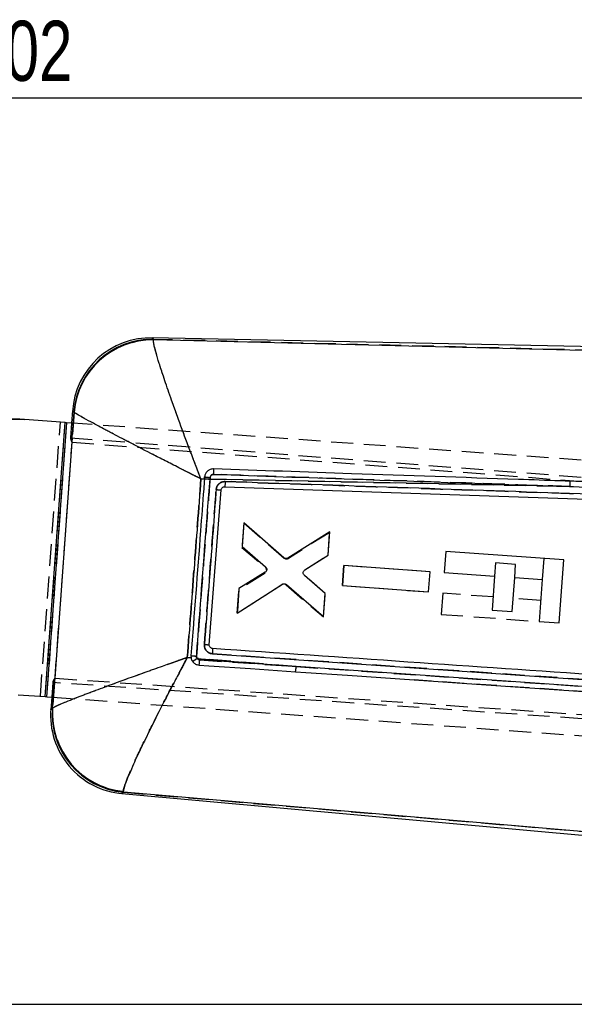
# Model space of a CAD drawing. Extents: x 29 to 415, y 92 to 280.
# Tile 10 of 14: x 179 to 212, y 223 to 280. Entities that reach past the tile are written whole.
import ezdxf

# ---------------------------------------------------------------- set-up
doc = ezdxf.new("R2010")
doc.units = 0
doc.linetypes.add('HIDDEN', pattern=[1.905, 1.27, -0.635])
doc.layers.get('0').update_dxf_attribs({"linetype": 'CONTINUOUS'})
doc.styles.add('SLDTEXTSTYLE0', font='TXT', dxfattribs={"width": 0.75})
doc.dimstyles.new('SLDDIMSTYLE0', dxfattribs={"dimtxt": 3.5, "dimasz": 3.302, "dimexe": 0, "dimexo": 0.0625, "dimgap": 0.875, "dimtad": 1, "dimdec": 0, "dimrnd": 1e-09, "dimzin": 12, "dimtxsty": 'SLDTEXTSTYLE0', "dimsah": 1, "dimcen": 0.09, "dimazin": 3, "dimtfac": 1, "dimtdec": 0, "dimtofl": 0, "dimtmove": 0, "dimatfit": 3, "dimtolj": 1, "dimtzin": 12})
doc.dimstyles.new('SLDDIMSTYLE1', dxfattribs={"dimtxt": 3.5, "dimasz": 3.302, "dimexe": 0, "dimexo": 0.0625, "dimgap": 0.875, "dimtad": 1, "dimdec": 0, "dimrnd": 1e-09, "dimzin": 12, "dimtxsty": 'SLDTEXTSTYLE0', "dimsah": 1, "dimcen": 0.09, "dimazin": 3, "dimtfac": 1, "dimtofl": 0, "dimtmove": 0, "dimatfit": 3, "dimtolj": 1, "dimtzin": 12})

# ---------------------------------------------------------------- blocks, each defined once
blk = doc.blocks.new('_D')
at = {"color": 179, "linetype": 'CONTINUOUS'}
for p, q in [((237.241, 260.614), (277.551, 260.614)), ((276.551, 260.614), (276.551, 222.806)), ((149.416, 222.806), (277.551, 222.806))]:
    blk.add_line(p, q, dxfattribs=at)
for points in [[(276.551, 260.614), (276.043, 257.312), (277.059, 257.312)], [(276.551, 222.806), (277.059, 226.108), (276.043, 226.108)]]:
    blk.add_solid(points, dxfattribs=at)
at = {"color": 179, "linetype": 'CONTINUOUS', "insert": (272.039, 238.308, 0.1), "char_height": 3.5, "attachment_point": 1, "rotation": 90, "style": 'SLDTEXTSTYLE0'}
blk.add_mtext('38', dxfattribs=at)
blk = doc.blocks.new('_D_1')
at = {"color": 179, "linetype": 'CONTINUOUS'}
for p, q in [((64.332, 246.22), (64.332, 276.567)), ((266.709, 243.169), (266.709, 276.567)), ((266.709, 275.567), (64.332, 275.567))]:
    blk.add_line(p, q, dxfattribs=at)
for points in [[(64.332, 275.567), (67.634, 275.059), (67.634, 276.075)], [(266.709, 275.567), (263.407, 276.075), (263.407, 275.059)]]:
    blk.add_solid(points, dxfattribs=at)
at = {"color": 179, "linetype": 'CONTINUOUS', "insert": (176.666, 280.079, 0.1), "char_height": 3.5, "attachment_point": 1, "style": 'SLDTEXTSTYLE0'}
blk.add_mtext('202', dxfattribs=at)

msp = doc.modelspace()

# ---------------------------------------------------------------- linework, layer by layer
at = {"color": 7, "linetype": 'CONTINUOUS'}
for p, q in [((236.2408, 260.6137), (187.1734, 261.6102)), ((187.2451, 261.5251), (187.2405, 261.4915)), ((187.2451, 261.5251), (220.7308, 260.6969)), ((179.4425, 256.8716), (179.7293, 256.8507)), ((182.5253, 257.3752), (182.4725, 256.651)), ((182.4879, 255.5546), (182.6132, 257.281)), ((182.6132, 257.281), (182.6033, 257.296)), ((182.0997, 256.6782), (179.7293, 256.8507)), ((180.938, 240.7204), (182.0997, 256.6782)), ((181.0336, 240.7135), (182.1953, 256.6712)), ((182.5463, 256.6457), (182.1953, 256.6712)), ((181.5021, 241.7919), (182.504, 255.5362)), ((182.504, 255.5362), (182.4879, 255.5546)), ((190.2253, 253.5135), (190.2176, 253.4135)), ((190.5375, 253.3881), (190.545, 253.4841)), ((190.2162, 253.3945), (190.0093, 253.3986)), ((190.2176, 253.4135), (190.2162, 253.3945)), ((211.5262, 252.9555), (190.5375, 253.3881)), ((191.3947, 252.9444), (231.5744, 251.553)), ((211.5262, 252.9555), (232.6673, 252.219)), ((190.4956, 243.7408), (191.185, 252.7568)), ((192.5062, 250.834), (192.4058, 249.4581)), ((194.8413, 248.8133), (192.5062, 250.834)), ((197.517, 250.3165), (195.0818, 248.7946)), ((197.4184, 248.9658), (197.517, 250.3165)), ((192.4058, 249.4581), (193.7734, 248.2894)), ((196.0655, 248.1), (197.4184, 248.9658)), ((204.2854, 249.1797), (204.1964, 247.9567)), ((211.165, 248.6789), (204.2854, 249.1797)), ((198.3415, 248.3586), (198.256, 247.1866)), ((203.3634, 247.994), (198.3415, 248.3586)), ((210.8982, 245.0135), (211.165, 248.6789)), ((193.7488, 247.9615), (192.2272, 247.0106)), ((197.2546, 246.7223), (196.0411, 247.775)), ((203.2779, 246.822), (203.3634, 247.994)), ((204.1964, 247.9567), (207.1266, 247.7434)), ((207.1266, 247.7434), (206.9822, 245.7596)), ((192.1231, 245.5834), (194.7541, 247.2628)), ((194.995, 247.2461), (197.1579, 245.3975)), ((198.256, 247.1866), (203.2779, 246.822)), ((208.1542, 245.6743), (208.2986, 247.6581)), ((208.2986, 247.6581), (209.9039, 247.5413)), ((209.9039, 247.5413), (209.7261, 245.0988)), ((192.2272, 247.0106), (192.1231, 245.5834)), ((197.1579, 245.3975), (197.2546, 246.7223)), ((206.9822, 245.7596), (208.1542, 245.6743)), ((209.7261, 245.0988), (210.8982, 245.0135)), ((189.4293, 243.1039), (189.4357, 242.9774)), ((190.6848, 243.5222), (190.6629, 243.525)), ((190.6816, 243.2157), (225.9751, 240.7777)), ((189.2138, 242.9957), (189.4357, 242.9774)), ((189.7856, 242.9485), (195.5587, 242.4725)), ((195.5587, 242.4725), (189.94, 242.8626)), ((226.2925, 240.3486), (195.5587, 242.4725)), ((181.3629, 240.0493), (181.4884, 241.7797)), ((181.4884, 241.7797), (181.5021, 241.7919)), ((179.3472, 240.8362), (180.938, 240.7204)), ((181.0336, 240.7135), (181.3846, 240.6879)), ((181.3109, 240.6933), (181.2575, 239.9595)), ((181.3472, 240.0298), (181.3629, 240.0493)), ((185.4019, 235.0789), (221.4994, 231.817)), ((185.4843, 235.2038), (185.4858, 235.156)), ((215.4485, 232.5965), (185.4858, 235.156))]:
    msp.add_line(p, q, dxfattribs=at)
at = {"color": 7, "linetype": 'HIDDEN'}
for p, q in [((187.2405, 261.4915), (187.2451, 261.5251)), ((220.7308, 260.6969), (187.2451, 261.5251)), ((182.6132, 257.281), (182.5051, 255.7916)), ((182.6033, 257.296), (182.6132, 257.281)), ((180.6513, 240.7413), (181.8129, 256.6991)), ((180.938, 240.7204), (182.0997, 256.6782)), ((181.0336, 240.7135), (182.1953, 256.6712)), ((182.4725, 256.651), (182.4105, 255.7989)), ((225.4752, 253.5207), (182.5463, 256.6457)), ((181.4836, 241.5378), (182.5225, 255.7903)), ((182.4105, 255.7989), (248.0631, 250.7317)), ((182.504, 255.5362), (248.5825, 250.4571)), ((190.2176, 253.4135), (190.2253, 253.5135)), ((190.545, 253.4846), (190.5375, 253.3881)), ((190.0093, 253.3986), (190.2162, 253.3945)), ((190.5375, 253.3881), (211.5262, 252.9555)), ((232.6673, 252.219), (211.5262, 252.9555)), ((192.5053, 250.834), (192.4016, 249.4068)), ((194.8654, 248.7914), (192.5053, 250.834)), ((192.5053, 250.834), (194.8654, 248.7914)), ((197.514, 250.2888), (195.1061, 248.773)), ((197.4178, 248.964), (197.514, 250.2888)), ((192.4016, 249.4068), (193.7695, 248.2456)), ((196.0646, 248.0981), (197.4178, 248.964)), ((198.2563, 247.1875), (198.3414, 248.3596)), ((198.3414, 248.3596), (198.2563, 247.1875)), ((203.3631, 247.9931), (198.3414, 248.3596)), ((207.1822, 248.5078), (207.1266, 247.7438)), ((208.3543, 248.4225), (207.1822, 248.5078)), ((208.2987, 247.6585), (208.3543, 248.4225)), ((209.9929, 248.7643), (209.9039, 247.5419)), ((193.7463, 247.9176), (192.2239, 246.9592)), ((197.2549, 246.7205), (196.0417, 247.773)), ((203.2781, 246.8211), (203.3631, 247.9931)), ((192.124, 245.5834), (194.7271, 247.2446)), ((194.9678, 247.2282), (197.1569, 245.3697)), ((198.2563, 247.1875), (203.2781, 246.8211)), ((192.2239, 246.9592), (192.124, 245.5834)), ((192.124, 245.5834), (192.2239, 246.9592)), ((197.1569, 245.3697), (197.2549, 246.7205)), ((204.1076, 246.7373), (204.0186, 245.5143)), ((207.0378, 246.524), (204.1076, 246.7373)), ((209.8151, 246.3218), (208.2099, 246.4387)), ((204.0186, 245.5143), (209.7261, 245.0988)), ((225.9751, 240.7777), (190.6816, 243.2157)), ((189.4357, 242.9774), (189.2138, 242.9957)), ((195.5587, 242.4725), (189.7856, 242.9485)), ((189.94, 242.8626), (195.5587, 242.4725)), ((195.5587, 242.4725), (226.2925, 240.3486)), ((181.3729, 241.5454), (181.3109, 240.6933)), ((181.4709, 241.5387), (181.3629, 240.0493)), ((255.9488, 236.4437), (181.3729, 241.5454)), ((181.5021, 241.7919), (256.0327, 236.6697)), ((226.2541, 240.0529), (202.4297, 241.6965)), ((181.3846, 240.6879), (224.3135, 237.5629)), ((181.3629, 240.0493), (181.3472, 240.0298)), ((185.4858, 235.156), (185.4843, 235.2038)), ((185.4858, 235.156), (215.4485, 232.5965))]:
    msp.add_line(p, q, dxfattribs=at)
at = {"color": 8, "linetype": 'CONTINUOUS', "flags": 128}
for points in [[(187.1734, 261.6102), (187.1814, 261.6007), (187.2451, 261.5251)], [(182.6033, 257.296), (182.5339, 257.3664), (182.5253, 257.3752)], [(181.2575, 239.9595), (181.2675, 239.9673), (181.3472, 240.0298)], [(185.4858, 235.156), (185.4112, 235.0875), (185.4019, 235.0789)]]:
    msp.add_lwpolyline(points, dxfattribs=at)
at = {"color": 7, "linetype": 'HIDDEN', "flags": 128}
for points in [[(187.2451, 261.5251), (187.1814, 261.6007), (187.1734, 261.6102)], [(182.5253, 257.3752), (182.5339, 257.3664), (182.6033, 257.296)], [(181.3472, 240.0298), (181.2675, 239.9673), (181.2575, 239.9595)], [(185.4019, 235.0789), (185.4112, 235.0875), (185.4858, 235.156)]]:
    msp.add_lwpolyline(points, dxfattribs=at)
at = {"color": 7, "linetype": 'CONTINUOUS', "flags": 128}
for points in [[(182.0997, 256.6782), (182.1116, 256.6773), (182.1235, 256.6764), (182.1355, 256.6756), (182.1474, 256.6747), (182.1594, 256.6738), (182.1713, 256.673), (182.1833, 256.6721), (182.1953, 256.6712)], [(189.9007, 242.5588), (190.4719, 242.5195), (192.8976, 242.3527), (195.5198, 242.1722)], [(195.5198, 242.1722), (196.1179, 242.1311), (198.5436, 241.9641), (202.4297, 241.6965)], [(202.4297, 241.6965), (206.0711, 241.4456), (215.6927, 240.7822)], [(181.0336, 240.7135), (181.0217, 240.7143), (181.0097, 240.7152), (180.9977, 240.7161), (180.9858, 240.7169), (180.9738, 240.7178), (180.9619, 240.7187), (180.95, 240.7195), (180.938, 240.7204)]]:
    msp.add_lwpolyline(points, dxfattribs=at)
at = {"color": 7, "linetype": 'CONTINUOUS'}
for centre, radius, start, end in [((187.0807, 257.0436), 4.5675, 88.187296, 176.398018), ((187.1659, 256.9501), 4.5758, 89.008776, 175.66429), ((187.1801, 256.9099), 4.582, 89.245093, 175.355264), ((179.0828, 251.9298), 4.9549, 85.836934, 97.324203), ((179.3696, 251.9089), 4.9549, 85.836906, 97.324016), ((190.9469, 259.619), 6.148, 263.258895, 266.251435), ((192.5721, 281.0179), 27.7046, 265.124759, 265.78835), ((209.9806, 253.0833), 1.5509, 355.273299, 6.712637), ((192.4848, 272.6146), 19.9003, 265.427226, 266.255159), ((191.3583, 259.2445), 15.5277, 265.758765, 266.815092), ((191.4884, 266.8261), 23.8114, 265.039218, 265.814669), ((188.4671, 244.7475), 2.2305, 298.065526, 306.237635), ((194.2561, 242.4884), 1.3027, 345.956314, 359.302569), ((185.8129, 239.6279), 4.5675, 175.18778, 265.392958), ((185.9121, 239.7121), 4.576, 176.018082, 264.655011), ((185.9377, 239.7649), 4.5836, 176.4428, 264.323569)]:
    msp.add_arc(centre, radius, start, end, dxfattribs=at)
at = {"color": 7, "linetype": 'HIDDEN'}
for centre, radius, start, end in [((187.1659, 256.9501), 4.5758, 89.008776, 175.66429), ((187.1801, 256.9099), 4.582, 89.245093, 175.355264), ((190.9317, 259.5607), 6.0884, 263.337416, 266.359311), ((192.5721, 281.0179), 27.7046, 265.124759, 265.78835), ((209.9806, 253.0833), 1.5509, 355.273299, 6.712637), ((192.7076, 274.1929), 21.4901, 265.170479, 265.937152), ((194.9982, 248.9451), 0.2031, 229.17942, 302.099944), ((193.6354, 248.0896), 0.2057, 6.630825, 49.326628), ((194.8363, 247.0729), 0.2035, 49.752581, 122.457877), ((191.5816, 260.7972), 17.091, 265.397135, 266.356835), ((191.222, 264.9457), 21.9152, 265.308039, 266.150575), ((188.4671, 244.7475), 2.2305, 298.065526, 306.237635), ((194.2561, 242.4884), 1.3027, 345.956314, 359.302569), ((185.9121, 239.7121), 4.576, 176.018082, 264.655011), ((185.9377, 239.7649), 4.5836, 176.4428, 264.323569)]:
    msp.add_arc(centre, radius, start, end, dxfattribs=at)
for centre, major_axis, start_param, end_param in [((243.1305, 251.1131), (60.7199, -4.6871), 3.1419085, 3.1911796), ((242.1315, 237.3883), (60.7586, -4.1558), 3.0920058, 3.1412768)]:
    msp.add_ellipse(centre, major_axis=major_axis, ratio=0.0699281, start_param=start_param, end_param=end_param, dxfattribs=at)
at = {"color": 7, "linetype": 'CONTINUOUS'}
for centre, major_axis, start_param, end_param in [((243.1305, 251.1131), (60.7199, -4.6871), 3.1911796, 3.197728), ((242.1315, 237.3883), (60.7586, -4.1558), 3.0845114, 3.0920058)]:
    msp.add_ellipse(centre, major_axis=major_axis, ratio=0.0699281, start_param=start_param, end_param=end_param, dxfattribs=at)
for points, knots in [([(190.0093, 253.3986), (190.007, 253.4044), (190.0044, 253.411), (190.0002, 253.422), (189.9953, 253.4346), (189.9859, 253.4587), (189.9701, 253.4995), (189.9435, 253.568), (189.899, 253.6831), (189.8242, 253.8765), (189.6985, 254.2031), (189.4853, 254.7606), (189.112, 255.7485), (188.6511, 256.9967), (188.1851, 258.3026), (187.8304, 259.3386), (187.5666, 260.1538), (187.3404, 260.9108), (187.2389, 261.3437), (187.2402, 261.4635), (187.2405, 261.4915)], [0, 0, 0, 0, 0.0014906, 0.0017418, 0.0028469, 0.0047787, 0.0080213, 0.0134652, 0.0226071, 0.0379735, 0.0638671, 0.1078155, 0.1840181, 0.3257154, 0.45019, 0.5746139, 0.6750615, 0.7754828, 0.9475158, 1, 1, 1, 1]), ([(190.0093, 253.3986), (190.0038, 253.4014), (189.9974, 253.4046), (189.9869, 253.4099), (189.9748, 253.416), (189.9517, 253.4277), (189.9127, 253.4474), (189.8472, 253.4805), (189.7372, 253.536), (189.5525, 253.6295), (189.2411, 253.7871), (188.7109, 254.0562), (187.7755, 254.5326), (186.6036, 255.1337), (185.3925, 255.7615), (184.4455, 256.2585), (183.7145, 256.6485), (183.0529, 257.0093), (182.7002, 257.2137), (182.6297, 257.2682), (182.6132, 257.281)], [0, 0, 0, 0, 0.0014904, 0.0017417, 0.0028484, 0.0047805, 0.0080248, 0.0134701, 0.0226139, 0.0379835, 0.0638805, 0.1078324, 0.1840372, 0.3257155, 0.4501905, 0.5746146, 0.6750627, 0.7754843, 0.9475167, 1, 1, 1, 1]), ([(190.7491, 253.9817), (190.6834, 253.9765), (190.5603, 253.9668), (190.4021, 253.8723), (190.289, 253.7418), (190.237, 253.613), (190.2278, 253.535), (190.2253, 253.5135)], [0, 0, 0, 0, 0.2532043, 0.4740537, 0.694901, 0.9157886, 1, 1, 1, 1]), ([(190.545, 253.4841), (190.5466, 253.4957), (190.5511, 253.5292), (190.5762, 253.5811), (190.624, 253.6293), (190.6859, 253.6609), (190.7314, 253.6637), (190.7543, 253.6651)], [0, 0, 0, 0, 0.11502901, 0.33301784, 0.55308926, 0.77573529, 1, 1, 1, 1]), ([(190.7546, 253.6651), (190.7552, 253.6856), (190.7565, 253.7265), (190.7575, 253.7861), (190.7577, 253.8412), (190.7572, 253.8898), (190.7558, 253.9299), (190.7538, 253.9595), (190.7514, 253.9766), (190.7496, 253.9802), (190.7489, 253.9817)], [0, 0, 0, 0, 0.13008373, 0.26016147, 0.39024211, 0.52032327, 0.65040322, 0.78048281, 0.91056497, 1, 1, 1, 1]), ([(211.5208, 253.2645), (211.3292, 253.2712), (210.3273, 253.3059), (206.0843, 253.4527), (199.352, 253.6853), (193.43, 253.8893), (190.7491, 253.9817)], [0, 0, 0, 0, 0.0276704, 0.1446946, 0.6127922, 1, 1, 1, 1]), ([(190.7543, 253.6651), (193.4552, 253.5731), (200.3791, 253.3371), (207.3031, 253.1001), (211.5262, 252.9555)], [0, 0, 0, 0, 0.3900924, 1, 1, 1, 1]), ([(190.0093, 253.3986), (189.8757, 251.6463), (189.6113, 248.1786), (189.3453, 244.711), (189.2138, 242.9957)], [0, 0, 0, 0, 0.5053349, 1, 1, 1, 1]), ([(190.2162, 253.3945), (190.2012, 253.1984), (190.1243, 252.1927), (189.862, 248.7625), (189.6147, 245.5284), (189.4293, 243.1039)], [0, 0, 0, 0, 0.0571591, 0.2931894, 1, 1, 1, 1]), ([(189.7506, 243.0782), (189.766, 243.2806), (189.8432, 244.2927), (190.1055, 247.7293), (190.3524, 250.9635), (190.5375, 253.3881)], [0, 0, 0, 0, 0.0588976, 0.2944883, 1, 1, 1, 1]), ([(191.4214, 253.2463), (191.3865, 253.2453), (191.2947, 253.2427), (191.1516, 253.1898), (191.0173, 253.0811), (190.9253, 252.9375), (190.9069, 252.8293), (190.8982, 252.7776)], [0, 0, 0, 0, 0.1352376, 0.3562707, 0.5772235, 0.7981577, 1, 1, 1, 1]), ([(191.185, 252.7568), (191.1891, 252.7793), (191.1972, 252.8246), (191.237, 252.8828), (191.2923, 252.9248), (191.3482, 252.9435), (191.3829, 252.9442), (191.3947, 252.9444)], [0, 0, 0, 0, 0.2203532, 0.4422628, 0.6640198, 0.8854787, 1, 1, 1, 1]), ([(191.4214, 253.2463), (191.4198, 253.2067), (191.4166, 253.1273), (191.4093, 253.0275), (191.4015, 252.9578), (191.3968, 252.9489), (191.3945, 252.9444)], [0, 0, 0, 0, 0.24999924, 0.50000055, 0.75000167, 1, 1, 1, 1]), ([(231.6015, 251.8498), (224.8993, 252.0836), (211.5058, 252.5506), (198.1126, 253.0146), (191.4214, 253.2463)], [0, 0, 0, 0, 0.5004065, 1, 1, 1, 1]), ([(220.1351, 252.966), (219.9499, 252.9724), (218.9545, 253.007), (216.083, 253.1066), (213.3968, 253.1996), (211.5208, 253.2645)], [0, 0, 0, 0, 0.0644946, 0.3466838, 1, 1, 1, 1]), ([(190.8982, 252.7776), (190.8827, 252.5752), (190.8055, 251.5632), (190.576, 248.5571), (190.3621, 245.7534), (190.2099, 243.7593)], [0, 0, 0, 0, 0.0673331, 0.3366658, 1, 1, 1, 1]), ([(193.7734, 248.2894), (193.7894, 248.2722), (193.8215, 248.2379), (193.8444, 248.17), (193.8453, 248.1165), (193.8388, 248.088), (193.8375, 248.0822)], [0, 0, 0, 0, 0.3071185, 0.61425017, 0.92102512, 1, 1, 1, 1]), ([(195.0818, 248.7946), (195.0612, 248.7844), (195.0199, 248.764), (194.9498, 248.7618), (194.8877, 248.7789), (194.8553, 248.8029), (194.8413, 248.8133)], [0, 0, 0, 0, 0.265964, 0.5319322, 0.798094, 1, 1, 1, 1]), ([(193.8375, 248.0822), (193.8293, 248.0604), (193.8131, 248.017), (193.7761, 247.9796), (193.7529, 247.9642), (193.7488, 247.9615)], [0, 0, 0, 0, 0.4518906, 0.9037794, 1, 1, 1, 1]), ([(196.0411, 247.775), (196.0254, 247.7923), (195.994, 247.8268), (195.9698, 247.8965), (195.9741, 247.9445), (195.9763, 247.9693)], [0, 0, 0, 0, 0.32647846, 0.65298947, 1, 1, 1, 1]), ([(195.9763, 247.9693), (195.9832, 247.9914), (195.9971, 248.0357), (196.0338, 248.0776), (196.0591, 248.0955), (196.0655, 248.1)], [0, 0, 0, 0, 0.4266369, 0.8532176, 1, 1, 1, 1]), ([(194.7541, 247.2628), (194.7747, 247.2732), (194.8157, 247.294), (194.8856, 247.2968), (194.948, 247.2803), (194.9807, 247.2564), (194.995, 247.2461)], [0, 0, 0, 0, 0.2651796, 0.5303407, 0.7957218, 1, 1, 1, 1]), ([(190.2099, 243.7593), (190.2109, 243.7074), (190.213, 243.598), (190.2823, 243.4423), (190.399, 243.3146), (190.5399, 243.2365), (190.639, 243.222), (190.6816, 243.2157)], [0, 0, 0, 0, 0.1942799, 0.4089699, 0.6237119, 0.8385119, 1, 1, 1, 1]), ([(190.6629, 243.525), (190.6477, 243.5288), (190.6104, 243.5382), (190.5581, 243.5733), (190.5157, 243.6283), (190.4953, 243.6875), (190.4955, 243.7256), (190.4956, 243.7408)], [0, 0, 0, 0, 0.1568494, 0.386963, 0.6172381, 0.8478897, 1, 1, 1, 1]), ([(190.6848, 243.5222), (190.6868, 243.5174), (190.6908, 243.5075), (190.6919, 243.4369), (190.6891, 243.3356), (190.6841, 243.2557), (190.6816, 243.2157)], [0, 0, 0, 0, 0.2469271, 0.4979512, 0.7489751, 1, 1, 1, 1]), ([(225.9786, 241.0894), (225.8471, 241.0985), (224.9069, 241.1634), (220.7323, 241.4518), (209.0993, 242.2549), (198.2748, 242.9999), (190.6848, 243.5222)], [0, 0, 0, 0, 0.0111794, 0.0799127, 0.3548457, 1, 1, 1, 1]), ([(189.2138, 242.9957), (189.208, 242.9937), (189.2013, 242.9914), (189.192, 242.9881), (189.1823, 242.9847), (189.1627, 242.9779), (189.1277, 242.9657), (189.0688, 242.9452), (188.9696, 242.9105), (188.8022, 242.852), (188.5193, 242.7529), (188.1582, 242.6259), (187.5353, 242.4061), (186.3883, 241.9982), (185.0007, 241.4959), (183.7058, 241.0152), (182.6255, 240.6032), (181.8938, 240.3082), (181.4814, 240.1238), (181.4024, 240.0742), (181.3629, 240.0493)], [0, 0, 0, 0, 0.0014914, 0.0017229, 0.002381, 0.0040115, 0.0067593, 0.011389, 0.0191929, 0.0323555, 0.0545973, 0.0923862, 0.1262955, 0.2179918, 0.3989197, 0.5204009, 0.6418285, 0.8144927, 0.907253, 1, 1, 1, 1]), ([(189.2138, 242.9957), (189.2109, 242.9903), (189.2075, 242.9841), (189.2029, 242.9754), (189.198, 242.9663), (189.1881, 242.948), (189.1706, 242.9154), (189.141, 242.8603), (189.0913, 242.7675), (189.0074, 242.6108), (188.8659, 242.3456), (188.6856, 242.006), (188.3757, 241.4183), (187.808, 240.3294), (187.1301, 238.9925), (186.5097, 237.7187), (186.0031, 236.6322), (185.6761, 235.8613), (185.5102, 235.3872), (185.4929, 235.2649), (185.4843, 235.2038)], [0, 0, 0, 0, 0.0014916, 0.0017228, 0.0023802, 0.0040108, 0.0067581, 0.0113879, 0.0191916, 0.0323537, 0.0545955, 0.0923857, 0.1262817, 0.2179739, 0.3989198, 0.5204011, 0.6418289, 0.8144925, 0.9072528, 1, 1, 1, 1]), ([(189.4357, 242.9774), (189.4428, 242.9462), (189.4587, 242.8758), (189.4958, 242.8138), (189.5165, 242.7793)], [0, 0, 0, 0, 0.4437761, 1, 1, 1, 1]), ([(189.5165, 242.7793), (189.5481, 242.7407), (189.616, 242.658), (189.7537, 242.5812), (189.8554, 242.5657), (189.9007, 242.5588)], [0, 0, 0, 0, 0.32604755, 0.69979722, 1, 1, 1, 1]), ([(189.7856, 242.9485), (189.7743, 242.9686), (189.7517, 243.0089), (189.7509, 243.0551), (189.7506, 243.0782)], [0, 0, 0, 0, 0.5004618, 1, 1, 1, 1]), ([(189.94, 242.8626), (189.9247, 242.8647), (189.8869, 242.8699), (189.8304, 242.8971), (189.8005, 242.9314), (189.7856, 242.9485)], [0, 0, 0, 0, 0.2540446, 0.6290088, 1, 1, 1, 1]), ([(189.9007, 242.5588), (189.9029, 242.5624), (189.9074, 242.5698), (189.9163, 242.6204), (189.9257, 242.6962), (189.934, 242.7814), (189.9382, 242.8384), (189.94, 242.8626)], [0, 0, 0, 0, 0.20138903, 0.41892005, 0.63645147, 0.84521972, 1, 1, 1, 1])]:
    msp.add_open_spline(points, degree=3, knots=knots, dxfattribs=at)
at = {"color": 7, "linetype": 'HIDDEN'}
for points, knots in [([(190.0093, 253.3986), (190.007, 253.4044), (190.0044, 253.411), (190.0002, 253.422), (189.9953, 253.4346), (189.9859, 253.4587), (189.9701, 253.4995), (189.9435, 253.568), (189.899, 253.6831), (189.8242, 253.8765), (189.6985, 254.2031), (189.4853, 254.7606), (189.112, 255.7485), (188.6511, 256.9967), (188.1851, 258.3026), (187.8304, 259.3386), (187.5666, 260.1538), (187.3404, 260.9108), (187.2389, 261.3437), (187.2402, 261.4635), (187.2405, 261.4915)], [0, 0, 0, 0, 0.0014906, 0.0017418, 0.0028469, 0.0047787, 0.0080213, 0.0134652, 0.0226071, 0.0379735, 0.0638671, 0.1078155, 0.1840181, 0.3257154, 0.45019, 0.5746139, 0.6750615, 0.7754828, 0.9475158, 1, 1, 1, 1]), ([(190.0093, 253.3986), (190.0038, 253.4014), (189.9974, 253.4046), (189.9869, 253.4099), (189.9748, 253.416), (189.9517, 253.4277), (189.9127, 253.4474), (189.8472, 253.4805), (189.7372, 253.536), (189.5525, 253.6295), (189.2411, 253.7871), (188.7109, 254.0562), (187.7755, 254.5326), (186.6036, 255.1337), (185.3925, 255.7615), (184.4455, 256.2585), (183.7145, 256.6485), (183.0529, 257.0093), (182.7002, 257.2137), (182.6297, 257.2682), (182.6132, 257.281)], [0, 0, 0, 0, 0.0014904, 0.0017417, 0.0028484, 0.0047805, 0.0080248, 0.0134701, 0.0226139, 0.0379835, 0.0638805, 0.1078324, 0.1840372, 0.3257155, 0.4501905, 0.5746146, 0.6750627, 0.7754843, 0.9475167, 1, 1, 1, 1]), ([(190.7543, 253.6651), (190.7424, 253.6649), (190.7079, 253.6643), (190.6523, 253.6464), (190.5971, 253.6062), (190.5573, 253.5502), (190.5491, 253.5064), (190.545, 253.4846)], [0, 0, 0, 0, 0.1170679, 0.3412727, 0.5636733, 0.7836435, 1, 1, 1, 1]), ([(190.7543, 253.6651), (190.7549, 253.6856), (190.7563, 253.7265), (190.7573, 253.7861), (190.7576, 253.8412), (190.7571, 253.8898), (190.7557, 253.9299), (190.7537, 253.9595), (190.7513, 253.9766), (190.7494, 253.9802), (190.7487, 253.9817)], [0, 0, 0, 0, 0.1300832, 0.2601634, 0.3902426, 0.5203245, 0.6504032, 0.7804849, 0.9105648, 1, 1, 1, 1]), ([(211.5262, 252.9555), (208.8251, 253.048), (201.9011, 253.2851), (194.9772, 253.5212), (190.7543, 253.6651)], [0, 0, 0, 0, 0.3900922, 1, 1, 1, 1]), ([(189.2138, 242.9957), (189.3453, 244.711), (189.6113, 248.1786), (189.8757, 251.6463), (190.0093, 253.3986)], [0, 0, 0, 0, 0.4946651, 1, 1, 1, 1]), ([(190.5375, 253.3881), (190.522, 253.1857), (190.4448, 252.1737), (190.1825, 248.7376), (189.9357, 245.5039), (189.7507, 243.0799)], [0, 0, 0, 0, 0.0589074, 0.2945367, 1, 1, 1, 1]), ([(190.8983, 252.7791), (190.9071, 252.8302), (190.9255, 252.9379), (191.0172, 253.0811), (191.1516, 253.1898), (191.2947, 253.2427), (191.3865, 253.2453), (191.4214, 253.2463)], [0, 0, 0, 0, 0.2003679, 0.4217101, 0.6430712, 0.8645125, 1, 1, 1, 1]), ([(191.4214, 253.2463), (198.1126, 253.0146), (211.5058, 252.5506), (224.8993, 252.0836), (231.6015, 251.8498)], [0, 0, 0, 0, 0.4995935, 1, 1, 1, 1]), ([(190.21, 243.7614), (190.2255, 243.9638), (190.3027, 244.9758), (190.5321, 247.9817), (190.7461, 250.7852), (190.8983, 252.7791)], [0, 0, 0, 0, 0.0673376, 0.3366882, 1, 1, 1, 1]), ([(190.6816, 243.2157), (190.639, 243.222), (190.5399, 243.2365), (190.399, 243.3146), (190.2823, 243.4423), (190.2127, 243.5986), (190.2109, 243.7087), (190.21, 243.7614)], [0, 0, 0, 0, 0.1610787, 0.3753341, 0.5895318, 0.8036776, 1, 1, 1, 1]), ([(189.2138, 242.9957), (189.208, 242.9937), (189.2013, 242.9914), (189.192, 242.9881), (189.1823, 242.9847), (189.1627, 242.9779), (189.1277, 242.9657), (189.0688, 242.9452), (188.9696, 242.9105), (188.8022, 242.852), (188.5193, 242.7529), (188.1582, 242.6259), (187.5353, 242.4061), (186.3883, 241.9982), (185.0007, 241.4959), (183.7058, 241.0152), (182.6255, 240.6032), (181.8938, 240.3082), (181.4814, 240.1238), (181.4024, 240.0742), (181.3629, 240.0493)], [0, 0, 0, 0, 0.0014914, 0.0017229, 0.002381, 0.0040115, 0.0067593, 0.011389, 0.0191929, 0.0323555, 0.0545973, 0.0923862, 0.1262955, 0.2179918, 0.3989197, 0.5204009, 0.6418285, 0.8144927, 0.907253, 1, 1, 1, 1]), ([(185.4843, 235.2038), (185.4929, 235.2649), (185.5102, 235.3872), (185.6761, 235.8613), (186.0031, 236.6322), (186.5097, 237.7187), (187.1301, 238.9925), (187.808, 240.3294), (188.3757, 241.4183), (188.6856, 242.006), (188.8659, 242.3456), (189.0074, 242.6108), (189.0913, 242.7675), (189.141, 242.8603), (189.1706, 242.9154), (189.1881, 242.948), (189.198, 242.9663), (189.2029, 242.9754), (189.2075, 242.9841), (189.2109, 242.9903), (189.2138, 242.9957)], [0, 0, 0, 0, 0.09274716, 0.18550747, 0.35817114, 0.4795989, 0.60108021, 0.78202605, 0.87371831, 0.90761425, 0.94540448, 0.96764632, 0.98080839, 0.98861205, 0.99324188, 0.99598919, 0.99761977, 0.99827719, 0.99850838, 1, 1, 1, 1]), ([(189.7507, 243.0799), (189.7509, 243.0564), (189.7513, 243.0096), (189.7742, 242.9688), (189.7856, 242.9485)], [0, 0, 0, 0, 0.5022757, 1, 1, 1, 1]), ([(189.7856, 242.9485), (189.8005, 242.9314), (189.8304, 242.8971), (189.8869, 242.8699), (189.9247, 242.8647), (189.94, 242.8626)], [0, 0, 0, 0, 0.3709912, 0.7459554, 1, 1, 1, 1])]:
    msp.add_open_spline(points, degree=3, knots=knots, dxfattribs=at)

# ---------------------------------------------------------------- dimensions: what is measured, and where the dimension line sits
at = {"color": 179, "linetype": 'CONTINUOUS'}
dim = msp.add_linear_dim(base=(64.3318, 275.5672), p1=(266.7086, 242.1692), p2=(64.3318, 245.2199), dimstyle='SLDDIMSTYLE1', dxfattribs=at)
dim.commit()
dim.dimension.update_dxf_attribs({"geometry": '_D_1', "text_midpoint": (181.9672, 275.5672), "dimtype": 160})
dim = msp.add_linear_dim(base=(276.5506, 222.8058), p1=(236.2408, 260.6137), p2=(148.4164, 222.8058), angle=90, dimstyle='SLDDIMSTYLE0', dxfattribs=at)
dim.commit()
dim.dimension.update_dxf_attribs({"geometry": '_D', "text_midpoint": (276.5506, 242.3162), "dimtype": 160})

doc.saveas('drawing.dxf')
